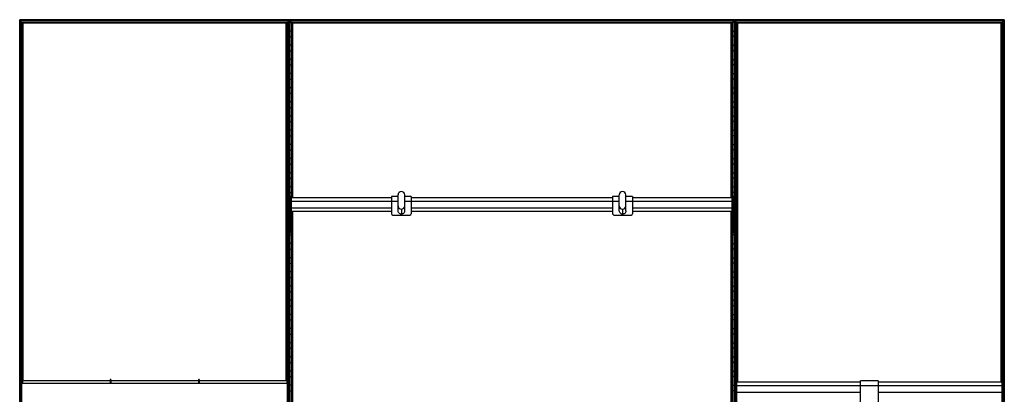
# Model space of a CAD drawing. Header units: millimetres. Extents: x -305 to 1920, y -1200 to 1200.
# Tile 3 of 3: x -305 to 1920, y 354 to 1200. Entities that reach past the tile are written whole.
import ezdxf

# ---------------------------------------------------------------- set-up
doc = ezdxf.new("R2010")
doc.units = ezdxf.units.MM

msp = doc.modelspace()

# ---------------------------------------------------------------- linework, layer by layer
at = {"color": 7, "linetype": 'Continuous', "lineweight": 25}
for p, q in [((1920.4, 1200), (-304.9, 1200)), ((-297.4, 1192.5), (-304.9, 1200)), ((-304.9, -1200), (-304.9, 1200)), ((304.5, 1199.6), (-304.5, 1199.6)), ((-304.5, 1199.6), (-304.5, -1199.7)), ((303.7, 1198.8), (-303.7, 1198.8)), ((-303.7, -1198.8), (-303.7, 1198.8)), ((303.4, 1198.5), (-303.4, 1198.5)), ((-303.4, 1198.5), (-303.4, -1198.5)), ((299.6, 1194.7), (-299.6, 1194.7)), ((-299.6, 386.8), (-299.6, 1194.7)), ((299.3, 1194.4), (-299.3, 1194.4)), ((-299.3, 1194.4), (-299.3, 386.8)), ((298.5, 1193.6), (-298.5, 1193.6)), ((-298.5, 384.5), (-298.5, 1193.6)), ((298.1, 1193.2), (-298.1, 1193.2)), ((-298.1, 1193.2), (-298.1, 384.5)), ((297.4, 1192.5), (-297.4, 1192.5)), ((-297.4, 384.5), (-297.4, 1192.5)), ((297.4, 1192.5), (298.1, 1193.2)), ((297.4, 384.5), (297.4, 1192.5)), ((298.1, 384.5), (298.1, 1193.2)), ((299.3, 1194.4), (298.5, 1193.6)), ((298.5, 1193.6), (298.5, 384.5)), ((299.3, 386.8), (299.3, 1194.4)), ((299.6, 1194.7), (303.4, 1198.5)), ((299.6, 1194.7), (299.6, 386.8)), ((303.4, 1193.8), (299.6, 1193.8)), ((303.4, -1198.5), (303.4, 1198.5)), ((304.5, 1199.6), (303.7, 1198.8)), ((303.7, 1198.8), (303.7, -1198.8)), ((304.5, -1199.7), (304.5, 1199.6)), ((304.9, 1200), (304.9, -1200)), ((1310.3, 1199.6), (305.2, 1199.6)), ((306, 1198.8), (305.2, 1199.6)), ((305.2, -1199.7), (305.2, 1199.6)), ((1309.5, 1198.8), (306, 1198.8)), ((306, 1198.8), (306, -1198.8)), ((1309.1, 1198.5), (306.4, 1198.5)), ((310.1, 1194.7), (306.4, 1198.5)), ((306.4, -1198.5), (306.4, 1198.5)), ((306.4, 1193.8), (310.1, 1193.8)), ((1305.4, 1194.7), (310.1, 1194.7)), ((310.1, 1194.7), (310.1, 797.2)), ((1305, 1194.4), (310.5, 1194.4)), ((311.3, 1193.6), (310.5, 1194.4)), ((310.5, 797.2), (310.5, 1194.4)), ((1304.2, 1193.6), (311.3, 1193.6)), ((311.3, 1193.6), (311.3, 797.2)), ((1303.9, 1193.2), (311.6, 1193.2)), ((312.3, 1192.5), (311.6, 1193.2)), ((311.6, 797.2), (311.6, 1193.2)), ((1303.2, 1192.5), (312.3, 1192.5)), ((312.3, 797.2), (312.3, 1192.5)), ((1303.2, 1192.5), (1303.9, 1193.2)), ((1303.2, 797.2), (1303.2, 1192.5)), ((1303.9, 1193.2), (1303.9, 797.2)), ((1305, 1194.4), (1304.2, 1193.6)), ((1304.2, 797.2), (1304.2, 1193.6)), ((1305, 1194.4), (1305, 797.2)), ((1305.4, 1194.7), (1309.1, 1198.5)), ((1305.4, 797.2), (1305.4, 1194.7)), ((1309.1, 1193.8), (1305.4, 1193.8)), ((1309.1, 1198.5), (1309.1, -1198.5)), ((1310.3, 1199.6), (1309.5, 1198.8)), ((1309.5, -1198.8), (1309.5, 1198.8)), ((1310.3, 1199.6), (1310.3, -1199.7)), ((1310.6, -1200), (1310.6, 1200)), ((1318.1, 1192.5), (1310.6, 1200)), ((1920, 1199.6), (1311, 1199.6)), ((1311, 1199.6), (1311, -1199.7)), ((1919.2, 1198.8), (1311.8, 1198.8)), ((1311.8, -1198.8), (1311.8, 1198.8)), ((1918.9, 1198.5), (1312.1, 1198.5)), ((1312.1, 1198.5), (1312.1, -1198.5)), ((1915.1, 1194.7), (1315.9, 1194.7)), ((1315.9, 381.2), (1315.9, 1194.7)), ((1914.8, 1194.4), (1316.2, 1194.4)), ((1316.2, 1194.4), (1316.2, 381.2)), ((1914, 1193.6), (1317, 1193.6)), ((1317, 381.2), (1317, 1193.6)), ((1913.6, 1193.2), (1317.4, 1193.2)), ((1317.4, 1193.2), (1317.4, 381.2)), ((1912.9, 1192.5), (1318.1, 1192.5)), ((1318.1, 381.2), (1318.1, 1192.5)), ((1912.9, 1192.5), (1913.6, 1193.2)), ((1912.9, 381.2), (1912.9, 1192.5)), ((1913.6, 381.2), (1913.6, 1193.2)), ((1914.8, 1194.4), (1914, 1193.6)), ((1914, 1193.6), (1914, 381.2)), ((1914.8, 381.2), (1914.8, 1194.4)), ((1915.1, 1194.7), (1918.9, 1198.5)), ((1915.1, 1194.7), (1915.1, 381.2)), ((1918.9, 1193.8), (1915.1, 1193.8)), ((1918.9, -1198.5), (1918.9, 1198.5)), ((1920, 1199.6), (1919.2, 1198.8)), ((1919.2, 1198.8), (1919.2, -1198.8)), ((1920, -1199.7), (1920, 1199.6)), ((1920.4, 1200), (1920.4, -1200)), ((299.6, 1174.2), (303.4, 1174.2)), ((303.4, 1161.8), (299.6, 1161.8)), ((310.1, 1174.2), (306.4, 1174.2)), ((306.4, 1161.8), (310.1, 1161.8)), ((1305.4, 1174.2), (1309.1, 1174.2)), ((1309.1, 1161.8), (1305.4, 1161.8)), ((1915.1, 1174.2), (1918.9, 1174.2)), ((1918.9, 1161.8), (1915.1, 1161.8)), ((299.6, 1142.2), (303.4, 1142.2)), ((310.1, 1142.2), (306.4, 1142.2)), ((1305.4, 1142.2), (1309.1, 1142.2)), ((1915.1, 1142.2), (1918.9, 1142.2)), ((303.4, 1129.8), (299.6, 1129.8)), ((306.4, 1129.8), (310.1, 1129.8)), ((1309.1, 1129.8), (1305.4, 1129.8)), ((1918.9, 1129.8), (1915.1, 1129.8)), ((299.6, 1110.2), (303.4, 1110.2)), ((303.4, 1097.8), (299.6, 1097.8)), ((310.1, 1110.2), (306.4, 1110.2)), ((306.4, 1097.8), (310.1, 1097.8)), ((1305.4, 1110.2), (1309.1, 1110.2)), ((1309.1, 1097.8), (1305.4, 1097.8)), ((1915.1, 1110.2), (1918.9, 1110.2)), ((1918.9, 1097.8), (1915.1, 1097.8)), ((299.6, 1078.2), (303.4, 1078.2)), ((310.1, 1078.2), (306.4, 1078.2)), ((1305.4, 1078.2), (1309.1, 1078.2)), ((1915.1, 1078.2), (1918.9, 1078.2)), ((303.4, 1065.8), (299.6, 1065.8)), ((299.6, 1046.2), (303.4, 1046.2)), ((306.4, 1065.8), (310.1, 1065.8)), ((310.1, 1046.2), (306.4, 1046.2)), ((1309.1, 1065.8), (1305.4, 1065.8)), ((1305.4, 1046.2), (1309.1, 1046.2)), ((1918.9, 1065.8), (1915.1, 1065.8)), ((1915.1, 1046.2), (1918.9, 1046.2)), ((303.4, 1033.8), (299.6, 1033.8)), ((306.4, 1033.8), (310.1, 1033.8)), ((1309.1, 1033.8), (1305.4, 1033.8)), ((1918.9, 1033.8), (1915.1, 1033.8)), ((299.6, 1014.2), (303.4, 1014.2)), ((303.4, 1001.8), (299.6, 1001.8)), ((310.1, 1014.2), (306.4, 1014.2)), ((306.4, 1001.8), (310.1, 1001.8)), ((1305.4, 1014.2), (1309.1, 1014.2)), ((1309.1, 1001.8), (1305.4, 1001.8)), ((1915.1, 1014.2), (1918.9, 1014.2)), ((1918.9, 1001.8), (1915.1, 1001.8)), ((299.6, 982.2), (303.4, 982.2)), ((310.1, 982.2), (306.4, 982.2)), ((1305.4, 982.2), (1309.1, 982.2)), ((1915.1, 982.2), (1918.9, 982.2)), ((303.4, 969.8), (299.6, 969.8)), ((306.4, 969.8), (310.1, 969.8)), ((1309.1, 969.8), (1305.4, 969.8)), ((1918.9, 969.8), (1915.1, 969.8)), ((299.6, 950.2), (303.4, 950.2)), ((303.4, 937.8), (299.6, 937.8)), ((310.1, 950.2), (306.4, 950.2)), ((306.4, 937.8), (310.1, 937.8)), ((1305.4, 950.2), (1309.1, 950.2)), ((1309.1, 937.8), (1305.4, 937.8)), ((1915.1, 950.2), (1918.9, 950.2)), ((1918.9, 937.8), (1915.1, 937.8)), ((299.6, 918.2), (303.4, 918.2)), ((310.1, 918.2), (306.4, 918.2)), ((1305.4, 918.2), (1309.1, 918.2)), ((1915.1, 918.2), (1918.9, 918.2)), ((303.4, 905.8), (299.6, 905.8)), ((306.4, 905.8), (310.1, 905.8)), ((1309.1, 905.8), (1305.4, 905.8)), ((1918.9, 905.8), (1915.1, 905.8)), ((299.6, 886.2), (303.4, 886.2)), ((303.4, 873.8), (299.6, 873.8)), ((310.1, 886.2), (306.4, 886.2)), ((306.4, 873.8), (310.1, 873.8)), ((1305.4, 886.2), (1309.1, 886.2)), ((1309.1, 873.8), (1305.4, 873.8)), ((1915.1, 886.2), (1918.9, 886.2)), ((1918.9, 873.8), (1915.1, 873.8)), ((299.6, 854.2), (303.4, 854.2)), ((310.1, 854.2), (306.4, 854.2)), ((1305.4, 854.2), (1309.1, 854.2)), ((1915.1, 854.2), (1918.9, 854.2)), ((303.4, 841.8), (299.6, 841.8)), ((306.4, 841.8), (310.1, 841.8)), ((1309.1, 841.8), (1305.4, 841.8)), ((1918.9, 841.8), (1915.1, 841.8)), ((299.6, 822.2), (303.4, 822.2)), ((303.4, 809.8), (299.6, 809.8)), ((310.1, 822.2), (306.4, 822.2)), ((306.4, 809.8), (310.1, 809.8)), ((550.2, 768.2), (550.2, 804.3)), ((565.2, 768.2), (565.2, 804.3)), ((1050.2, 768.2), (1050.2, 804.3)), ((1065.2, 768.2), (1065.2, 804.3)), ((1305.4, 822.2), (1309.1, 822.2)), ((1309.1, 809.8), (1305.4, 809.8)), ((1915.1, 822.2), (1918.9, 822.2)), ((1918.9, 809.8), (1915.1, 809.8)), ((299.6, 790.2), (303.4, 790.2)), ((306.7, 790.2), (306.4, 790.2)), ((309.7, 800.2), (306.7, 800.2)), ((306.7, 718.8), (306.7, 800.2)), ((309.7, 791.2), (306.7, 791.2)), ((309.7, 718.8), (309.7, 800.2)), ((535.2, 797.2), (309.7, 797.2)), ((309.7, 789.7), (550.2, 789.7)), ((550.2, 800.4), (535.2, 800.4)), ((535.2, 800.4), (535.2, 761.7)), ((580.2, 800.4), (565.2, 800.4)), ((565.2, 789.7), (1050.2, 789.7)), ((580.2, 800.4), (580.2, 761.7)), ((1035.2, 797.2), (580.2, 797.2)), ((1050.2, 800.4), (1035.2, 800.4)), ((1035.2, 800.4), (1035.2, 761.7)), ((1080.2, 800.4), (1065.2, 800.4)), ((1065.2, 789.7), (1305.7, 789.7)), ((1080.2, 800.4), (1080.2, 761.7)), ((1305.7, 797.2), (1080.2, 797.2)), ((1305.7, 718.8), (1305.7, 800.2)), ((1308.7, 800.2), (1305.7, 800.2)), ((1308.7, 791.2), (1305.7, 791.2)), ((1308.7, 718.8), (1308.7, 800.2)), ((1308.7, 790.2), (1309.1, 790.2)), ((1915.1, 790.2), (1918.9, 790.2)), ((303.4, 777.8), (299.6, 777.8)), ((299.6, 758.2), (303.4, 758.2)), ((306.4, 777.8), (306.7, 777.8)), ((306.7, 758.2), (306.4, 758.2)), ((309.7, 763.3), (306.7, 763.3)), ((309.7, 759.5), (306.7, 759.5)), ((309.7, 774.7), (535.2, 774.7)), ((309.7, 767.2), (535.2, 767.2)), ((310.1, 758.2), (309.7, 758.2)), ((310.1, 767.2), (310.1, -159.5)), ((310.5, -159.5), (310.5, 767.2)), ((311.3, 767.2), (311.3, -159.5)), ((311.6, -159.5), (311.6, 767.2)), ((312.3, -159.5), (312.3, 767.2)), ((538.2, 758.7), (577.2, 758.7)), ((557.7, 771.9), (557.7, 760.7)), ((580.2, 774.7), (1035.2, 774.7)), ((580.2, 767.2), (1035.2, 767.2)), ((1038.2, 758.7), (1077.2, 758.7)), ((1057.7, 771.9), (1057.7, 760.7)), ((1080.2, 774.7), (1305.7, 774.7)), ((1080.2, 767.2), (1305.7, 767.2)), ((1303.2, -159.5), (1303.2, 767.2)), ((1303.9, 767.2), (1303.9, -159.5)), ((1304.2, -159.5), (1304.2, 767.2)), ((1305, 767.2), (1305, -159.5)), ((1305.4, -159.5), (1305.4, 767.2)), ((1305.4, 758.2), (1305.7, 758.2)), ((1308.7, 763.3), (1305.7, 763.3)), ((1308.7, 759.5), (1305.7, 759.5)), ((1309.1, 777.8), (1308.7, 777.8)), ((1308.7, 758.2), (1309.1, 758.2)), ((1918.9, 777.8), (1915.1, 777.8)), ((1915.1, 758.2), (1918.9, 758.2)), ((303.4, 745.8), (299.6, 745.8)), ((306.4, 745.8), (306.7, 745.8)), ((309.7, 745.8), (310.1, 745.8)), ((1305.7, 745.8), (1305.4, 745.8)), ((1309.1, 745.8), (1308.7, 745.8)), ((1918.9, 745.8), (1915.1, 745.8)), ((299.6, 726.2), (303.4, 726.2)), ((303.4, 713.8), (299.6, 713.8)), ((306.7, 726.2), (306.4, 726.2)), ((306.4, 713.8), (310.1, 713.8)), ((309.7, 721.7), (306.7, 721.7)), ((309.7, 718.8), (306.7, 718.8)), ((310.1, 726.2), (309.7, 726.2)), ((1305.4, 726.2), (1305.7, 726.2)), ((1309.1, 713.8), (1305.4, 713.8)), ((1308.7, 721.7), (1305.7, 721.7)), ((1308.7, 718.8), (1305.7, 718.8)), ((1308.7, 726.2), (1309.1, 726.2)), ((1915.1, 726.2), (1918.9, 726.2)), ((1918.9, 713.8), (1915.1, 713.8)), ((299.6, 694.2), (303.4, 694.2)), ((310.1, 694.2), (306.4, 694.2)), ((1305.4, 694.2), (1309.1, 694.2)), ((1915.1, 694.2), (1918.9, 694.2)), ((303.4, 681.8), (299.6, 681.8)), ((306.4, 681.8), (310.1, 681.8)), ((1309.1, 681.8), (1305.4, 681.8)), ((1918.9, 681.8), (1915.1, 681.8)), ((299.6, 662.2), (303.4, 662.2)), ((303.4, 649.8), (299.6, 649.8)), ((310.1, 662.2), (306.4, 662.2)), ((306.4, 649.8), (310.1, 649.8)), ((1305.4, 662.2), (1309.1, 662.2)), ((1309.1, 649.8), (1305.4, 649.8)), ((1915.1, 662.2), (1918.9, 662.2)), ((1918.9, 649.8), (1915.1, 649.8)), ((299.6, 630.2), (303.4, 630.2)), ((310.1, 630.2), (306.4, 630.2)), ((1305.4, 630.2), (1309.1, 630.2)), ((1915.1, 630.2), (1918.9, 630.2)), ((303.4, 617.8), (299.6, 617.8)), ((306.4, 617.8), (310.1, 617.8)), ((1309.1, 617.8), (1305.4, 617.8)), ((1918.9, 617.8), (1915.1, 617.8)), ((299.6, 598.2), (303.4, 598.2)), ((303.4, 585.8), (299.6, 585.8)), ((310.1, 598.2), (306.4, 598.2)), ((306.4, 585.8), (310.1, 585.8)), ((1305.4, 598.2), (1309.1, 598.2)), ((1309.1, 585.8), (1305.4, 585.8)), ((1915.1, 598.2), (1918.9, 598.2)), ((1918.9, 585.8), (1915.1, 585.8)), ((299.6, 566.2), (303.4, 566.2)), ((310.1, 566.2), (306.4, 566.2)), ((1305.4, 566.2), (1309.1, 566.2)), ((1915.1, 566.2), (1918.9, 566.2)), ((303.4, 553.8), (299.6, 553.8)), ((299.6, 534.2), (303.4, 534.2)), ((306.4, 553.8), (310.1, 553.8)), ((310.1, 534.2), (306.4, 534.2)), ((1309.1, 553.8), (1305.4, 553.8)), ((1305.4, 534.2), (1309.1, 534.2)), ((1918.9, 553.8), (1915.1, 553.8)), ((1915.1, 534.2), (1918.9, 534.2)), ((303.4, 521.8), (299.6, 521.8)), ((306.4, 521.8), (310.1, 521.8)), ((1309.1, 521.8), (1305.4, 521.8)), ((1918.9, 521.8), (1915.1, 521.8)), ((299.6, 502.2), (303.4, 502.2)), ((303.4, 489.8), (299.6, 489.8)), ((310.1, 502.2), (306.4, 502.2)), ((306.4, 489.8), (310.1, 489.8)), ((1305.4, 502.2), (1309.1, 502.2)), ((1309.1, 489.8), (1305.4, 489.8)), ((1915.1, 502.2), (1918.9, 502.2)), ((1918.9, 489.8), (1915.1, 489.8)), ((299.6, 470.2), (303.4, 470.2)), ((310.1, 470.2), (306.4, 470.2)), ((1305.4, 470.2), (1309.1, 470.2)), ((1915.1, 470.2), (1918.9, 470.2)), ((303.4, 457.8), (299.6, 457.8)), ((306.4, 457.8), (310.1, 457.8)), ((1309.1, 457.8), (1305.4, 457.8)), ((1918.9, 457.8), (1915.1, 457.8)), ((299.6, 438.2), (303.4, 438.2)), ((303.4, 425.8), (299.6, 425.8)), ((310.1, 438.2), (306.4, 438.2)), ((306.4, 425.8), (310.1, 425.8)), ((1305.4, 438.2), (1309.1, 438.2)), ((1309.1, 425.8), (1305.4, 425.8)), ((1915.1, 438.2), (1918.9, 438.2)), ((1918.9, 425.8), (1915.1, 425.8)), ((299.6, 406.2), (303.4, 406.2)), ((310.1, 406.2), (306.4, 406.2)), ((1305.4, 406.2), (1309.1, 406.2)), ((1915.1, 406.2), (1918.9, 406.2)), ((-303, 384.8), (-303, 302.8)), ((-303, 384.8), (-300, 384.8)), ((-300, 383.3), (-303, 383.3)), ((-298.5, 386.8), (-300, 386.8)), ((-300, 302.8), (-300, 386.8)), ((-298.5, 386.7), (-300, 386.7)), ((-298.5, 386.8), (-298.5, 377.9)), ((-100.5, 384.5), (-298.5, 384.5)), ((-99, 386.8), (-100.5, 386.8)), ((-100.5, 386.8), (-100.5, 377.9)), ((-99, 386.7), (-100.5, 386.7)), ((-99, 386.8), (-99, 377.9)), ((99, 384.5), (-99, 384.5)), ((100.5, 386.8), (99, 386.8)), ((99, 386.8), (99, 377.9)), ((100.5, 386.7), (99, 386.7)), ((100.5, 386.8), (100.5, 377.9)), ((298.5, 384.5), (100.5, 384.5)), ((300, 386.8), (298.5, 386.8)), ((298.5, 386.8), (298.5, 377.9)), ((300, 386.7), (298.5, 386.7)), ((303.4, 393.8), (299.6, 393.8)), ((300, 302.8), (300, 386.8)), ((300, 384.8), (303, 384.8)), ((303, 383.3), (300, 383.3)), ((303, 384.8), (303, 302.8)), ((306.4, 393.8), (310.1, 393.8)), ((1309.1, 393.8), (1305.4, 393.8)), ((1315.5, 384.2), (1312.5, 384.2)), ((1312.5, 302.8), (1312.5, 384.2)), ((1315.5, 302.8), (1315.5, 384.2)), ((1595.5, 381.2), (1315.5, 381.2)), ((1635.5, 384.3), (1595.5, 384.3)), ((1595.5, 310.7), (1595.5, 384.3)), ((1635.5, 384.3), (1635.5, 296.1)), ((1915.5, 381.2), (1635.5, 381.2)), ((1918.9, 393.8), (1915.1, 393.8)), ((1915.5, 302.8), (1915.5, 384.2)), ((1918.5, 384.2), (1915.5, 384.2)), ((1918.5, 302.8), (1918.5, 384.2)), ((-300, 356.2), (-303, 356.2)), ((300, 377.9), (-300, 377.9)), ((300, 377.9), (-300, 377.9)), ((300, 377.9), (-300, 377.9)), ((300, 377.9), (-300, 377.9)), ((303, 356.2), (300, 356.2)), ((303, 374.2), (303.4, 374.2)), ((303.4, 361.8), (303, 361.8)), ((310.1, 374.2), (306.4, 374.2)), ((306.4, 361.8), (310.1, 361.8)), ((1305.4, 374.2), (1309.1, 374.2)), ((1309.1, 361.8), (1305.4, 361.8)), ((1315.5, 375.2), (1312.5, 375.2)), ((1315.5, 373.7), (1915.5, 373.7)), ((1315.5, 358.7), (1595.5, 358.7)), ((1635.5, 358.7), (1915.5, 358.7)), ((1918.5, 375.2), (1915.5, 375.2)), ((1918.5, 374.2), (1918.9, 374.2)), ((1918.9, 361.8), (1918.5, 361.8))]:
    msp.add_line(p, q, dxfattribs=at)
for centre, radius, start, end in [((557.7, 804.3), 7.5, 89.9825, 179.9825), ((557.7, 804.3), 7.5, 0.0175, 90.0175), ((1057.7, 804.3), 7.5, 89.9825, 179.9825), ((1057.7, 804.3), 7.5, 0.0175, 90.0175), ((557.7, 779.4), 7.5, 180.0175, 270.0175), ((557.7, 779.3), 7.5, 180.0175, 270.0175), ((557.7, 779.4), 7.5, 269.9825, 359.9825), ((557.7, 779.3), 7.5, 269.9825, 359.9825), ((1057.7, 779.4), 7.5, 180.0175, 270.0175), ((1057.7, 779.3), 7.5, 180.0175, 270.0175), ((1057.7, 779.4), 7.5, 269.9825, 359.9825), ((1057.7, 779.3), 7.5, 269.9825, 359.9825), ((538.2, 761.7), 3, 180, 270), ((577.2, 761.7), 3, 270, 0), ((1038.2, 761.7), 3, 180, 270), ((1077.2, 761.7), 3, 270, 0)]:
    msp.add_arc(centre, radius, start, end, dxfattribs=at)
for points, knots in [([(-304.5, 1199.6), (-304.6, 1199.7), (-304.6, 1199.7), (-304.7, 1199.8), (-304.7, 1199.9), (-304.8, 1199.9), (-304.8, 1200), (-304.9, 1200), (-304.9, 1200), (-304.9, 1200)], [0, 0, 0, 0, 0.25, 0.25, 0.5, 0.5, 0.75, 0.75, 1, 1, 1, 1]), ([(-303.4, 1198.5), (-303.4, 1198.5), (-303.4, 1198.5), (-303.4, 1198.5), (-303.4, 1198.6), (-303.5, 1198.6), (-303.6, 1198.7), (-303.6, 1198.8), (-303.7, 1198.8), (-303.7, 1198.8)], [0, 0, 0, 0, 0.25, 0.25, 0.5, 0.5, 0.75, 0.75, 1, 1, 1, 1]), ([(-299.3, 1194.4), (-299.3, 1194.4), (-299.4, 1194.5), (-299.4, 1194.6), (-299.5, 1194.6), (-299.6, 1194.7), (-299.6, 1194.7), (-299.6, 1194.7), (-299.6, 1194.7), (-299.6, 1194.7)], [0, 0, 0, 0, 0.25, 0.25, 0.5, 0.5, 0.75, 0.75, 1, 1, 1, 1]), ([(-298.1, 1193.2), (-298.1, 1193.2), (-298.1, 1193.3), (-298.2, 1193.3), (-298.2, 1193.3), (-298.3, 1193.4), (-298.3, 1193.4), (-298.4, 1193.5), (-298.4, 1193.6), (-298.5, 1193.6)], [0, 0, 0, 0, 0.25, 0.25, 0.5, 0.5, 0.75, 0.75, 1, 1, 1, 1]), ([(298.1, 1193.2), (298.1, 1193.2), (298.1, 1193.3), (298.2, 1193.3), (298.2, 1193.3), (298.3, 1193.4), (298.3, 1193.4), (298.4, 1193.5), (298.4, 1193.6), (298.5, 1193.6)], [0, 0, 0, 0, 0.25, 0.25, 0.5, 0.5, 0.75, 0.75, 1, 1, 1, 1]), ([(298.1, 1193.2), (298.1, 1193.2), (298.1, 1193.3), (298.2, 1193.3), (298.2, 1193.3), (298.3, 1193.4), (298.3, 1193.4), (298.4, 1193.5), (298.4, 1193.6), (298.5, 1193.6)], [0, 0, 0, 0, 0.25, 0.25, 0.5, 0.5, 0.75, 0.75, 1, 1, 1, 1]), ([(299.3, 1194.4), (299.3, 1194.4), (299.4, 1194.5), (299.4, 1194.6), (299.5, 1194.6), (299.6, 1194.7), (299.6, 1194.7), (299.6, 1194.7), (299.6, 1194.7), (299.6, 1194.7)], [0, 0, 0, 0, 0.25, 0.25, 0.5, 0.5, 0.75, 0.75, 1, 1, 1, 1]), ([(299.3, 1194.4), (299.3, 1194.4), (299.4, 1194.5), (299.4, 1194.6), (299.5, 1194.6), (299.6, 1194.7), (299.6, 1194.7), (299.6, 1194.7), (299.6, 1194.7), (299.6, 1194.7)], [0, 0, 0, 0, 0.25, 0.25, 0.5, 0.5, 0.75, 0.75, 1, 1, 1, 1]), ([(303.4, 1198.5), (303.4, 1198.5), (303.4, 1198.5), (303.4, 1198.5), (303.4, 1198.6), (303.5, 1198.6), (303.6, 1198.7), (303.6, 1198.8), (303.7, 1198.8), (303.7, 1198.8)], [0, 0, 0, 0, 0.25, 0.25, 0.5, 0.5, 0.75, 0.75, 1, 1, 1, 1]), ([(303.4, 1198.5), (303.4, 1198.5), (303.4, 1198.5), (303.4, 1198.5), (303.4, 1198.6), (303.5, 1198.6), (303.6, 1198.7), (303.6, 1198.8), (303.7, 1198.8), (303.7, 1198.8)], [0, 0, 0, 0, 0.25, 0.25, 0.5, 0.5, 0.75, 0.75, 1, 1, 1, 1]), ([(304.5, 1199.6), (304.6, 1199.7), (304.6, 1199.7), (304.7, 1199.8), (304.7, 1199.9), (304.8, 1199.9), (304.8, 1200), (304.9, 1200), (304.9, 1200), (304.9, 1200)], [0, 0, 0, 0, 0.25, 0.25, 0.5, 0.5, 0.75, 0.75, 1, 1, 1, 1]), ([(304.5, 1199.6), (304.6, 1199.7), (304.6, 1199.7), (304.7, 1199.8), (304.7, 1199.9), (304.8, 1199.9), (304.8, 1200), (304.9, 1200), (304.9, 1200), (304.9, 1200)], [0, 0, 0, 0, 0.25, 0.25, 0.5, 0.5, 0.75, 0.75, 1, 1, 1, 1]), ([(305.2, 1199.6), (305.2, 1199.7), (305.1, 1199.8), (305, 1199.9), (304.9, 1200), (304.9, 1200), (304.9, 1200), (304.9, 1200)], [0, 0, 0, 0, 0.31012, 0.616121, 0.758896, 0.886022, 1, 1, 1, 1]), ([(305.2, 1199.6), (305.2, 1199.7), (305.1, 1199.8), (305, 1199.9), (304.9, 1200), (304.9, 1200), (304.9, 1200), (304.9, 1200)], [0, 0, 0, 0, 0.31012, 0.616121, 0.758896, 0.886022, 1, 1, 1, 1]), ([(306.4, 1198.5), (306.4, 1198.5), (306.4, 1198.5), (306.3, 1198.6), (306.2, 1198.6), (306.1, 1198.7), (306.1, 1198.8), (306, 1198.8)], [0, 0, 0, 0, 0.146754, 0.316126, 0.510248, 0.757793, 1, 1, 1, 1]), ([(306.4, 1198.5), (306.4, 1198.5), (306.4, 1198.5), (306.3, 1198.6), (306.2, 1198.6), (306.1, 1198.7), (306.1, 1198.8), (306, 1198.8)], [0, 0, 0, 0, 0.146754, 0.316126, 0.510248, 0.757793, 1, 1, 1, 1]), ([(310.5, 1194.4), (310.4, 1194.4), (310.3, 1194.5), (310.2, 1194.7), (310.2, 1194.7), (310.1, 1194.7), (310.1, 1194.7), (310.1, 1194.7)], [0, 0, 0, 0, 0.31012, 0.616121, 0.758896, 0.886022, 1, 1, 1, 1]), ([(310.5, 1194.4), (310.4, 1194.4), (310.3, 1194.5), (310.2, 1194.7), (310.2, 1194.7), (310.1, 1194.7), (310.1, 1194.7), (310.1, 1194.7)], [0, 0, 0, 0, 0.31012, 0.616121, 0.758896, 0.886022, 1, 1, 1, 1]), ([(311.6, 1193.2), (311.6, 1193.3), (311.6, 1193.3), (311.6, 1193.3), (311.5, 1193.4), (311.4, 1193.5), (311.3, 1193.6), (311.3, 1193.6)], [0, 0, 0, 0, 0.146754, 0.316126, 0.510248, 0.757793, 1, 1, 1, 1]), ([(311.6, 1193.2), (311.6, 1193.3), (311.6, 1193.3), (311.6, 1193.3), (311.5, 1193.4), (311.4, 1193.5), (311.3, 1193.6), (311.3, 1193.6)], [0, 0, 0, 0, 0.1467542, 0.3161257, 0.5102478, 0.7577933, 1, 1, 1, 1]), ([(1303.9, 1193.2), (1303.9, 1193.3), (1303.9, 1193.3), (1303.9, 1193.3), (1304, 1193.4), (1304.1, 1193.5), (1304.2, 1193.6), (1304.2, 1193.6)], [0, 0, 0, 0, 0.146754, 0.316126, 0.510248, 0.757793, 1, 1, 1, 1]), ([(1303.9, 1193.2), (1303.9, 1193.3), (1303.9, 1193.3), (1303.9, 1193.3), (1304, 1193.4), (1304.1, 1193.5), (1304.2, 1193.6), (1304.2, 1193.6)], [0, 0, 0, 0, 0.146754, 0.316126, 0.510248, 0.757793, 1, 1, 1, 1]), ([(1305, 1194.4), (1305.1, 1194.4), (1305.2, 1194.5), (1305.3, 1194.7), (1305.3, 1194.7), (1305.4, 1194.7), (1305.4, 1194.7), (1305.4, 1194.7)], [0, 0, 0, 0, 0.31012, 0.616121, 0.758896, 0.886022, 1, 1, 1, 1]), ([(1305, 1194.4), (1305.1, 1194.4), (1305.2, 1194.5), (1305.3, 1194.7), (1305.3, 1194.7), (1305.4, 1194.7), (1305.4, 1194.7), (1305.4, 1194.7)], [0, 0, 0, 0, 0.31012, 0.616121, 0.758896, 0.886022, 1, 1, 1, 1]), ([(1309.1, 1198.5), (1309.1, 1198.5), (1309.1, 1198.5), (1309.2, 1198.6), (1309.2, 1198.6), (1309.3, 1198.7), (1309.4, 1198.8), (1309.5, 1198.8)], [0, 0, 0, 0, 0.146754, 0.316126, 0.510248, 0.757793, 1, 1, 1, 1]), ([(1309.1, 1198.5), (1309.1, 1198.5), (1309.1, 1198.5), (1309.2, 1198.6), (1309.2, 1198.6), (1309.3, 1198.7), (1309.4, 1198.8), (1309.5, 1198.8)], [0, 0, 0, 0, 0.146754, 0.316126, 0.510248, 0.757793, 1, 1, 1, 1]), ([(1310.3, 1199.6), (1310.3, 1199.7), (1310.4, 1199.8), (1310.5, 1199.9), (1310.6, 1200), (1310.6, 1200), (1310.6, 1200), (1310.6, 1200)], [0, 0, 0, 0, 0.31012, 0.616121, 0.758896, 0.886022, 1, 1, 1, 1]), ([(1310.3, 1199.6), (1310.3, 1199.7), (1310.4, 1199.8), (1310.5, 1199.9), (1310.6, 1200), (1310.6, 1200), (1310.6, 1200), (1310.6, 1200)], [0, 0, 0, 0, 0.31012, 0.616121, 0.758896, 0.886022, 1, 1, 1, 1]), ([(1311, 1199.6), (1310.9, 1199.7), (1310.8, 1199.8), (1310.7, 1199.9), (1310.6, 1200), (1310.6, 1200), (1310.6, 1200), (1310.6, 1200)], [0, 0, 0, 0, 0.3101202, 0.6161208, 0.7588957, 0.8860224, 1, 1, 1, 1]), ([(1312.1, 1198.5), (1312.1, 1198.5), (1312.1, 1198.5), (1312.1, 1198.6), (1312, 1198.6), (1311.9, 1198.7), (1311.8, 1198.8), (1311.8, 1198.8)], [0, 0, 0, 0, 0.146754, 0.316126, 0.510248, 0.757793, 1, 1, 1, 1]), ([(1316.2, 1194.4), (1316.2, 1194.4), (1316.1, 1194.5), (1316, 1194.7), (1315.9, 1194.7), (1315.9, 1194.7), (1315.9, 1194.7), (1315.9, 1194.7)], [0, 0, 0, 0, 0.31012, 0.616121, 0.758896, 0.886022, 1, 1, 1, 1]), ([(1317.4, 1193.2), (1317.4, 1193.3), (1317.4, 1193.3), (1317.3, 1193.3), (1317.2, 1193.4), (1317.1, 1193.5), (1317.1, 1193.6), (1317, 1193.6)], [0, 0, 0, 0, 0.146754, 0.316126, 0.510248, 0.757793, 1, 1, 1, 1]), ([(1913.6, 1193.2), (1913.6, 1193.3), (1913.6, 1193.3), (1913.7, 1193.3), (1913.7, 1193.4), (1913.8, 1193.5), (1913.9, 1193.6), (1914, 1193.6)], [0, 0, 0, 0, 0.1467542, 0.3161257, 0.5102478, 0.7577933, 1, 1, 1, 1]), ([(1913.6, 1193.2), (1913.6, 1193.3), (1913.6, 1193.3), (1913.7, 1193.3), (1913.7, 1193.4), (1913.8, 1193.5), (1913.9, 1193.6), (1914, 1193.6)], [0, 0, 0, 0, 0.146754, 0.316126, 0.510248, 0.757793, 1, 1, 1, 1]), ([(1914.8, 1194.4), (1914.8, 1194.4), (1914.9, 1194.5), (1915, 1194.7), (1915.1, 1194.7), (1915.1, 1194.7), (1915.1, 1194.7), (1915.1, 1194.7)], [0, 0, 0, 0, 0.31012, 0.616121, 0.758896, 0.886022, 1, 1, 1, 1]), ([(1914.8, 1194.4), (1914.8, 1194.4), (1914.9, 1194.5), (1915, 1194.7), (1915.1, 1194.7), (1915.1, 1194.7), (1915.1, 1194.7), (1915.1, 1194.7)], [0, 0, 0, 0, 0.31012, 0.616121, 0.758896, 0.886022, 1, 1, 1, 1]), ([(1918.9, 1198.5), (1918.9, 1198.5), (1918.9, 1198.5), (1918.9, 1198.6), (1919, 1198.6), (1919.1, 1198.7), (1919.2, 1198.8), (1919.2, 1198.8)], [0, 0, 0, 0, 0.146754, 0.316126, 0.510248, 0.757793, 1, 1, 1, 1]), ([(1918.9, 1198.5), (1918.9, 1198.5), (1918.9, 1198.5), (1918.9, 1198.6), (1919, 1198.6), (1919.1, 1198.7), (1919.2, 1198.8), (1919.2, 1198.8)], [0, 0, 0, 0, 0.1467542, 0.3161257, 0.5102478, 0.7577933, 1, 1, 1, 1]), ([(1920, 1199.6), (1920.1, 1199.7), (1920.2, 1199.8), (1920.3, 1199.9), (1920.3, 1200), (1920.4, 1200), (1920.4, 1200), (1920.4, 1200)], [0, 0, 0, 0, 0.31012, 0.616121, 0.758896, 0.886022, 1, 1, 1, 1]), ([(1920, 1199.6), (1920.1, 1199.7), (1920.2, 1199.8), (1920.3, 1199.9), (1920.3, 1200), (1920.4, 1200), (1920.4, 1200), (1920.4, 1200)], [0, 0, 0, 0, 0.31012, 0.616121, 0.758896, 0.886022, 1, 1, 1, 1]), ([(557.7, 760.7), (557.1, 760.7), (555.6, 760.9), (553.6, 761.8), (551.8, 763.4), (550.5, 765.7), (550.3, 767.4), (550.2, 768.2)], [0, 0, 0, 0, 0.1767613, 0.3670593, 0.5634541, 0.7902149, 1, 1, 1, 1]), ([(565.2, 768.2), (565.2, 767.5), (565.1, 766.1), (564.1, 764), (562.5, 762.2), (560.3, 760.9), (558.6, 760.8), (557.7, 760.7)], [0, 0, 0, 0, 0.176865, 0.367239, 0.563648, 0.790336, 1, 1, 1, 1]), ([(1057.7, 760.7), (1057.1, 760.7), (1055.6, 760.9), (1053.6, 761.8), (1051.8, 763.4), (1050.5, 765.7), (1050.3, 767.4), (1050.2, 768.2)], [0, 0, 0, 0, 0.176761, 0.367059, 0.563454, 0.790215, 1, 1, 1, 1]), ([(1065.2, 768.2), (1065.2, 767.5), (1065.1, 766.1), (1064.1, 764), (1062.5, 762.2), (1060.3, 760.9), (1058.6, 760.8), (1057.7, 760.7)], [0, 0, 0, 0, 0.1768651, 0.3672394, 0.5636475, 0.7903357, 1, 1, 1, 1])]:
    msp.add_open_spline(points, degree=3, knots=knots, dxfattribs=at)

doc.saveas('drawing.dxf')
